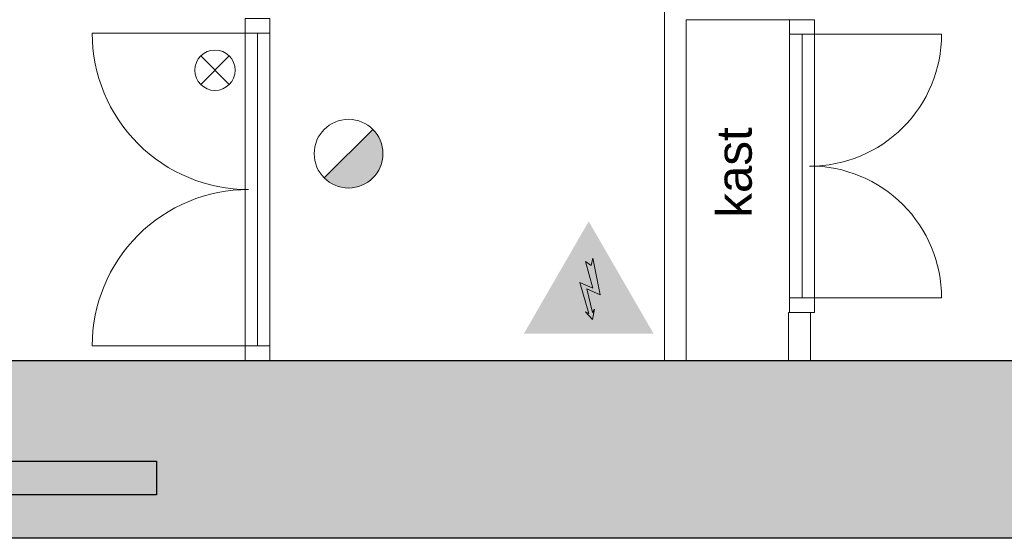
# Model space of a CAD drawing. Header units: millimetres. Extents: x -13022 to 1371524, y -38729 to 632593.
# Tile 72 of 256: x 688926 to 693446, y -13606 to -11224. Entities that reach past the tile are written whole.
import ezdxf

# ---------------------------------------------------------------- set-up
doc = ezdxf.new("R2010")
doc.units = ezdxf.units.MM
doc.header["$LTSCALE"] = 35
doc.set_wipeout_variables(frame=1)
doc.linetypes.add('DASHED', pattern=[200, 100, -100])
doc.layers.add('Al65----_beveiliging-inst', color=92, linetype='Continuous', lineweight=9)
doc.layers.add('brandveiligheid voorzieningen', color=10, linetype='Continuous', lineweight=9)
for name, color, linetype in [('LAYER102', 1, 'Continuous'), ('LAYER111', 7, 'Continuous'), ('LAYER28', 7, 'Continuous'), ('LAYER30', 7, 'Continuous'), ('LAYER31', 7, 'Continuous')]:
    doc.layers.add(name, color=color, linetype=linetype)
doc.styles.get("Standard").update_dxf_attribs({"font": 'simplex.shx'})

# ---------------------------------------------------------------- blocks, each defined once
blk = doc.blocks.new('Nevenindicator')
at = {"layer": 'Al65----_beveiliging-inst', "color": 92, "ltscale": 0.7}
for p, q in [((159.186, -81.935), (161.371, -79.75)), ((159.186, -79.75), (161.371, -81.935))]:
    blk.add_line(p, q, dxfattribs=at)
blk.add_circle((160.278, -80.842), 1.545, dxfattribs=at)
blk = doc.blocks.new('Elektrische spanning')
at = {"layer": 'Al65----_beveiliging-inst'}
blk.add_hatch(color=50, dxfattribs=at).paths.add_polyline_path([(-4.383, 1.05), (4.383, 1.05), (0, 8.641)])
at = {"layer": 'brandveiligheid voorzieningen'}
h = blk.add_hatch(color=256, dxfattribs=at)
h.paths.add_polyline_path([(0, 10.741), (-6.201, 0), (6.201, 0)])
h.paths.add_polyline_path([(4.383, 1.05), (-4.383, 1.05), (0, 8.641)], flags=16)
blk.add_hatch(color=256, dxfattribs=at).paths.add_polyline_path([(0.393, 7.207), (0.222, 6.515), (-0.306, 6.906), (0.391, 4.34), (-0.844, 4.903), (0.017, 1.925), (-0.312, 2.098), (0.352, 1.352), (0.548, 2.331), (0.351, 2.016), (-0.169, 4.296), (1.099, 3.718)])
blk.add_lwpolyline([(0.393, 7.207), (0.222, 6.515), (-0.306, 6.906), (0.391, 4.34), (-0.844, 4.903), (0.017, 1.925), (-0.312, 2.098), (0.352, 1.352), (0.548, 2.331), (0.351, 2.016), (-0.169, 4.296), (1.099, 3.718), (0.393, 7.207)], close=True, dxfattribs=at)
blk = doc.blocks.new('Brandmelder')
at = {"layer": 'brandveiligheid voorzieningen'}
blk.add_hatch(color=256, dxfattribs=at).paths.add_polyline_path([(76.618, -89.802, 0.198912), (75.848, -87.943), (72.13, -91.661, 0.668179)])
blk.add_line((72.13, -91.661), (75.848, -87.943), dxfattribs=at)
blk.add_circle((73.989, -89.802), 2.629, dxfattribs=at)

msp = doc.modelspace()

# ---------------------------------------------------------------- hatches: boundary and pattern name
at = {"layer": 'LAYER111', "linetype": 'Continuous', "lineweight": 5}
msp.add_hatch(color=254, dxfattribs=at).paths.add_polyline_path([(676331.22, -13251.147), (676331.22, -13199.147), (676321.22, -13199.147), (676321.22, -13111.147), (676331.22, -13111.147), (676331.22, -13036.147), (676441.22, -13036.147), (676441.22, -12789.147), (678266.22, -12789.147), (678266.22, -12889.147), (679746.158, -12889.147), (679746.158, -12999.147), (679636.158, -12999.147), (679636.158, -13251.147), (681109.22, -13251.147), (681109.22, -12999.147), (680999.22, -12999.147), (680999.22, -12889.147), (682479.158, -12889.147), (682479.158, -12999.147), (682369.158, -12999.147), (682369.158, -13251.147), (684478.72, -13251.147), (684478.72, -12999.147), (684368.72, -12999.147), (684368.72, -12889.147), (685848.658, -12889.147), (685848.658, -12999.147), (685738.658, -12999.147), (685738.658, -13251.147), (687211.72, -13251.147), (687211.72, -12999.147), (687101.72, -12999.147), (687101.72, -12889.147), (688581.72, -12889.147), (688581.72, -12999.147), (688471.658, -12999.147), (688471.658, -13251.147), (689553.72, -13251.147), (689553.72, -13406.147), (678029.658, -13406.147), (678029.658, -13251.147), (678376.22, -13251.147), (678376.22, -12999.147), (678266.22, -12999.147), (678266.22, -12789.147), (690617.72, -12789.147), (690617.72, -13606.147), (677604.72, -13606.147), (677604.72, -13370.147), (677253.345, -13370.147), (677253.345, -13251.147)], flags=0)

# ---------------------------------------------------------------- linework, layer by layer
at = {"layer": 'LAYER28', "color": 7, "linetype": 'Continuous', "lineweight": 25}
msp.add_lwpolyline([(688471.658, -13251.147), (689553.72, -13251.147), (689553.72, -13406.147), (678029.658, -13406.147)], dxfattribs=at)
at = {"layer": 'LAYER30', "color": 7, "linetype": 'Continuous', "lineweight": 18}
for points in [[(689961.033, -11286.147), (689961.033, -11219.147), (690075.033, -11219.147), (690075.033, -11286.147)], [(689961.033, -12789.147), (689961.033, -12722.147), (690075.033, -12722.147), (690075.033, -12789.147)]]:
    msp.add_lwpolyline(points, close=True, dxfattribs=at)
for points in [[(689961.033, -12722.147), (689961.033, -11286.147)], [(690018.033, -12722.147), (690018.033, -11286.147)], [(690075.033, -12722.147), (690075.033, -11286.147)], [(692460.408, -12502.147), (692460.408, -11291.155)], [(692517.408, -12502.147), (692517.408, -11291.155)], [(692574.408, -12502.147), (692574.408, -11291.155)]]:
    msp.add_lwpolyline(points, dxfattribs=at)
at = {"layer": 'LAYER31', "color": 7, "linetype": 'Continuous', "lineweight": 18}
for points in [[(689977.095, -11286.147), (689259.033, -11286.147, 0.41421361), (689977.095, -12004.218)], [(692551.939, -11291.163), (693157.908, -11291.163, -0.41421361), (692551.939, -11897.123)], [(692551.939, -12502.147), (693157.908, -12502.147, 0.41421361), (692551.939, -11896.187)], [(689977.095, -12722.147), (689259.033, -12722.147, -0.41421361), (689977.095, -12004.077)]]:
    msp.add_lwpolyline(points, format="xyb", dxfattribs=at)

# ---------------------------------------------------------------- block references
at = {"ltscale": 0.1, "xscale": 48, "yscale": 48, "zscale": 48}
msp.add_blockref('Elektrische spanning', (691538.259, -12666.064), dxfattribs=at)
at = {"layer": 'Al65----_beveiliging-inst', "xscale": 60, "yscale": 60, "zscale": 60}
for name, p in [('Nevenindicator', (680206.008, -6605.926)), ('Brandmelder', (685996.372, -6451.413))]:
    msp.add_blockref(name, p, dxfattribs=at)

# ---------------------------------------------------------------- texts
at = {"layer": 'LAYER102', "color": 7, "linetype": 'Continuous', "lineweight": 0, "insert": (692288.862, -12133.498), "char_height": 162, "width": 723.70049, "attachment_point": 7, "rotation": 90, "line_spacing_factor": 1.333333}
msp.add_mtext('{\\fArial|b0|i0|c0|p34;kast}', dxfattribs=at)

# ---------------------------------------------------------------- wipeouts: each hides what was drawn before it
at = {"linetype": 'Continuous', "lineweight": 0}
for points in [[(691885.658, -11174.163), (691935.658, -11174.163), (691985.658, -11224.163), (691985.658, -12789.147), (691935.658, -12789.147), (691885.658, -12789.147)], [(692455.72, -12569.147), (692555.72, -12569.147), (692555.72, -12789.147), (692455.72, -12789.147)]]:
    msp.add_wipeout(points, dxfattribs=at).dxf.layer = 'LAYER111'

# ---------------------------------------------------------------- next in the draw order: hatches: boundary and pattern name
at = {"layer": 'LAYER111', "linetype": 'Continuous', "lineweight": 5}
msp.add_hatch(color=254, dxfattribs=at).paths.add_polyline_path([(690617.72, -13606.147), (690617.72, -12789.147), (693558.72, -12789.147), (693558.72, -12889.147), (695038.658, -12889.147), (695038.658, -12999.147), (694928.658, -12999.147), (694928.658, -13406.147), (693668.72, -13406.147), (693668.72, -12999.147), (693558.72, -12999.147), (693558.72, -12789.147), (697204.72, -12789.147), (697204.72, -12889.147), (698684.72, -12889.147), (698684.72, -12999.147), (698574.72, -12999.147), (698574.72, -13406.147), (697314.72, -13406.147), (697314.72, -12999.147), (697204.72, -12999.147), (697204.72, -12789.147), (700069.72, -12789.147), (700069.72, -12889.147), (701549.658, -12889.147), (701549.658, -12999.147), (701439.658, -12999.147), (701439.658, -13406.147), (700179.72, -13406.147), (700179.72, -12999.147), (700069.72, -12999.147), (700069.72, -12789.147), (703818.72, -12789.147), (703818.72, -12889.147), (705298.72, -12889.147), (705298.72, -12999.147), (705188.658, -12999.147), (705188.658, -13406.147), (703928.72, -13406.147), (703928.72, -12999.147), (703818.72, -12999.147), (703818.72, -12789.147), (706774.72, -12789.147), (706774.72, -13606.147)], flags=0)

# ---------------------------------------------------------------- next in the draw order: linework, layer by layer
at = {"layer": 'LAYER102', "color": 7, "linetype": 'Continuous', "lineweight": 18}
for points in [[(691885.658, -12789.147), (691885.658, -11174.163)], [(691985.658, -11224.163), (691985.658, -12789.147)], [(691985.658, -12789.147), (691935.658, -12789.147), (691885.658, -12789.147)]]:
    msp.add_lwpolyline(points, dxfattribs=at)
at = {"layer": 'LAYER102', "color": 7, "linetype": 'DASHED', "lineweight": 18}
for points in [[(691885.658, -12789.147), (691885.658, -11174.163)], [(691985.658, -12789.147), (691935.658, -12789.147), (691885.658, -12789.147)]]:
    msp.add_lwpolyline(points, dxfattribs=at)
at = {"layer": 'LAYER102', "color": 7, "linetype": 'Continuous', "lineweight": 18}
msp.add_lwpolyline([(692455.72, -12569.147), (692555.72, -12569.147), (692555.72, -12789.147), (692455.72, -12789.147)], close=True, dxfattribs=at)
at = {"layer": 'LAYER102', "color": 7, "linetype": 'DASHED', "lineweight": 18}
msp.add_lwpolyline([(692455.72, -12569.147), (692555.72, -12569.147), (692555.72, -12789.147), (692455.72, -12789.147)], close=True, dxfattribs=at)
at = {"layer": 'LAYER28', "color": 7, "linetype": 'Continuous', "lineweight": 25}
msp.add_lwpolyline([(676331.22, -13251.147), (676331.22, -13199.147), (676321.22, -13199.147), (676321.22, -13111.147), (676331.22, -13111.147), (676331.22, -13036.147), (676441.22, -13036.147), (676441.22, -12789.147), (706774.72, -12789.147), (706774.72, -13606.147), (677604.72, -13606.147), (677604.72, -13370.147), (677253.345, -13370.147), (677253.345, -13251.147)], close=True, dxfattribs=at)
at = {"layer": 'LAYER30', "color": 7, "linetype": 'Continuous', "lineweight": 18}
msp.add_lwpolyline([(692460.408, -12569.147), (692460.408, -12502.147), (692574.408, -12502.147), (692574.408, -12569.147)], close=True, dxfattribs=at)

# ---------------------------------------------------------------- next in the draw order: wipeouts: each hides what was drawn before it
at = {"linetype": 'Continuous', "lineweight": 0}
msp.add_wipeout([(691985.658, -11224.163), (691935.658, -11174.163), (691985.658, -11124.163), (692455.72, -11124.163), (692505.72, -11174.163), (692555.72, -11224.163)], dxfattribs=at).dxf.layer = 'LAYER111'

# ---------------------------------------------------------------- next in the draw order: linework, layer by layer
at = {"layer": 'LAYER102', "color": 7, "linetype": 'Continuous', "lineweight": 18}
msp.add_lwpolyline([(692555.72, -11224.163), (691985.658, -11224.163)], dxfattribs=at)
at = {"layer": 'LAYER102', "color": 7, "linetype": 'DASHED', "lineweight": 18}
for points in [[(691985.658, -11224.163), (691985.658, -12789.147)], [(692555.72, -11224.163), (691985.658, -11224.163)]]:
    msp.add_lwpolyline(points, dxfattribs=at)
at = {"layer": 'LAYER30', "color": 7, "linetype": 'Continuous', "lineweight": 18}
msp.add_lwpolyline([(692460.408, -11291.155), (692460.408, -11224.155), (692574.408, -11224.155), (692574.408, -11291.155)], close=True, dxfattribs=at)

doc.saveas('drawing.dxf')
